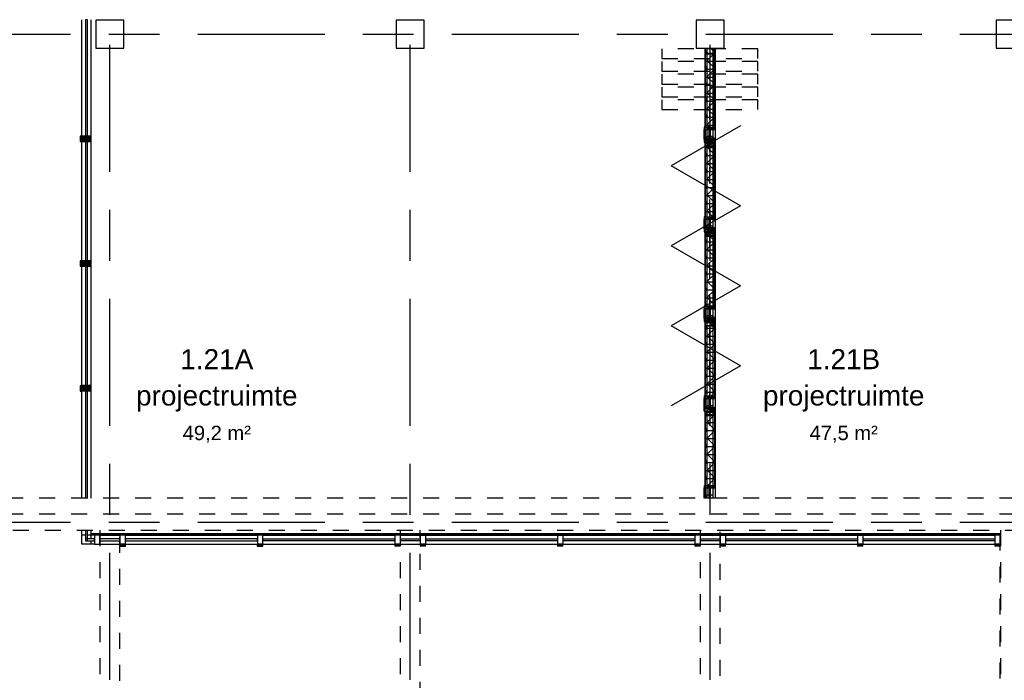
# Model space of a CAD drawing. Header units: millimetres. Extents: x -5940 to 121280, y -35718 to 26615.
# Tile 17 of 52: x 28872 to 41175, y -1975 to 6283. Entities that reach past the tile are written whole.
import ezdxf

# ---------------------------------------------------------------- set-up
doc = ezdxf.new("R2010")
doc.units = ezdxf.units.MM
doc.header["$LTSCALE"] = 100
doc.linetypes.add('Center', pattern=[31.75, 6.35, -4.7625, 15.875, -4.7625])
doc.linetypes.add('Hidden', pattern=[4, 2, -2])
for name, color, linetype in [('AL22----_BINNENWAND', 2, 'Continuous'), ('AL28----_CONSTRUCTIES', 4, 'Continuous'), ('AL32----_BINNENKOZIJN', 1, 'Continuous'), ('BL$7----_STRAMIEN', 8, 'Continuous'), ('BL$8----_NVO RUIMTE', 253, 'Hidden'), ('BL$8----_RUIMTEBENAMING', 2, 'Continuous'), ('BL$8----_RUIMTENUMMER', 2, 'Continuous')]:
    doc.layers.add(name, color=color, linetype=linetype)
doc.styles.add('Arial_2', font='arial.ttf', dxfattribs={"height": 245.883234})
doc.styles.add('Arial_3', font='arial.ttf', dxfattribs={"height": 177.035928})
pattern_1 = [(90, (37633.86, -40648.97), (-100, 6e-15), [1000, 0]), (135, (37633.864, -40648.97), (7e-15, 100.01318), [141.42, -141.42]), (45, (37633.864, -40648.97), (7e-15, 100.01318), [141.42, -141.42])]
pattern_2 = [(90, (36513.86, -40648.97), (-100, 6e-15), [1000, 0]), (135, (36513.864, -40648.97), (7e-15, 100.01318), [141.42, -141.42]), (45, (36513.864, -40648.97), (7e-15, 100.01318), [141.42, -141.42])]
pattern_3 = [(90, (35393.86, -40648.97), (-100, 6e-15), [1000, 0]), (135, (35393.864, -40648.97), (7e-15, 100.01318), [141.42, -141.42]), (45, (35393.864, -40648.97), (7e-15, 100.01318), [141.42, -141.42])]
pattern_4 = [(90, (34273.86, -40648.97), (-100, 6e-15), [1000, 0]), (135, (34273.864, -40648.97), (7e-15, 100.01318), [141.42, -141.42]), (45, (34273.864, -40648.97), (7e-15, 100.01318), [141.42, -141.42])]
pattern_5 = [(90, (33153.86, -40648.97), (-100, 6e-15), [1000, 0]), (135, (33153.864, -40648.97), (7e-15, 100.01318), [141.42, -141.42]), (45, (33153.864, -40648.97), (7e-15, 100.01318), [141.42, -141.42])]

# ---------------------------------------------------------------- blocks, each defined once
blk = doc.blocks.new('_GM_BCB_eindpaneel Espero - Sonico 110 communicatiepaneel_1_000001 - _GM_BCB_eindpaneel Espero - Sonico 110 communicatiepaneel_1000-8430258-_--_101 1e verdieping')
at = {"linetype": 'ByBlock', "lineweight": -2}
h = blk.add_hatch(dxfattribs=at)
h.set_pattern_fill('FP_26', color=0, style=0, pattern_type=2)
h.set_pattern_definition(pattern_1)
h.paths.add_polyline_path([(60, 59), (0, 59), (0, -59), (60, -59)], flags=0)
h = blk.add_hatch(dxfattribs=at)
h.set_pattern_fill('FP_26', color=0, style=0, pattern_type=2)
h.set_pattern_definition(pattern_1)
h.paths.add_polyline_path([(1223, -59), (1223, 59), (1170, 59), (1170, -59)], flags=0)
h.paths.add_polyline_path([(980, 59), (62, 59), (62, -59), (980, -59)], flags=0)
at = {"color": 0, "linetype": 'ByBlock', "lineweight": -2}
for p, q in [((60, 59), (0, 59)), ((0, 59), (0, -59)), ((60, -59), (60, 59)), ((62, 50), (60, 50)), ((60, 50), (60, -50)), ((980, 59), (62, 59)), ((62, 59), (62, -59)), ((62, -50), (62, 50)), ((1011, 59), (980, 59)), ((980, 59), (980, 49)), ((980, -59), (980, 59)), ((980, 49), (1011, 49)), ((998, 40), (998, -40)), ((1011, 51), (1009, 51)), ((1009, 51), (1009, -51)), ((1134, 10), (1009, 10)), ((1009, 10), (1009, -10)), ((1011, 49), (1011, 59)), ((1011, -51), (1011, 51)), ((1142, 40), (1098, 40)), ((1098, 40), (1098, -40)), ((1170, 59), (1132, 59)), ((1132, 59), (1132, 49)), ((1134, 51), (1132, 51)), ((1132, 51), (1132, -51)), ((1132, 49), (1170, 49)), ((1134, -51), (1134, 51)), ((1134, -10), (1134, 10)), ((1142, -40), (1142, 40)), ((1150, -40), (1150, 40)), ((1170, 49), (1170, 59)), ((1223, 59), (1170, 59)), ((1170, 59), (1170, -59)), ((1223, -59), (1223, 59)), ((1225, 50), (1223, 50)), ((1223, 50), (1223, -50)), ((1225, -50), (1225, 50)), ((0, -59), (60, -59)), ((60, -50), (62, -50)), ((62, -59), (980, -59)), ((1011, -59), (980, -59)), ((980, -59), (980, -69)), ((980, -69), (1011, -69)), ((1009, -10), (1134, -10)), ((1009, -51), (1011, -51)), ((1011, -69), (1011, -59)), ((1011, -59), (1021, -59)), ((1021, -69), (1011, -69)), ((1021, -59), (1120, -59)), ((1122, -69), (1021, -69)), ((1098, -40), (1142, -40)), ((1132, -69), (1122, -69)), ((1132, -51), (1134, -51)), ((1170, -59), (1132, -59)), ((1132, -59), (1132, -69)), ((1132, -69), (1170, -69)), ((1170, -69), (1170, -59)), ((1170, -59), (1223, -59)), ((1223, -50), (1225, -50))]:
    blk.add_line(p, q, dxfattribs=at)
blk = doc.blocks.new('_GM_BCB_eindpaneel Espero - Sonico 110 communicatiepaneel_1_000001 - _GM_BCB_eindpaneel Espero - Sonico 110 communicatiepaneel_1000-V88-_--_101 1e verdieping')
at = {"linetype": 'ByBlock', "lineweight": -2}
h = blk.add_hatch(dxfattribs=at)
h.set_pattern_fill('FP_27', color=0, style=0, pattern_type=2)
h.set_pattern_definition(pattern_2)
h.paths.add_polyline_path([(60, 59), (0, 59), (0, -59), (60, -59)], flags=0)
h = blk.add_hatch(dxfattribs=at)
h.set_pattern_fill('FP_27', color=0, style=0, pattern_type=2)
h.set_pattern_definition(pattern_2)
h.paths.add_polyline_path([(1223, 59), (1170, 59), (1170, -59), (1223, -59)], flags=0)
h.paths.add_polyline_path([(980, -59), (980, 59), (62, 59), (62, -59), (569, -59)], flags=0)
at = {"color": 0, "linetype": 'ByBlock', "lineweight": -2}
for p, q in [((60, 59), (0, 59)), ((0, 59), (0, -59)), ((60, -59), (60, 59)), ((62, 50), (60, 50)), ((60, 50), (60, -50)), ((980, 59), (62, 59)), ((62, 59), (62, -59)), ((62, -50), (62, 50)), ((1011, 59), (980, 59)), ((980, 59), (980, 49)), ((980, -59), (980, 59)), ((980, 49), (1011, 49)), ((998, 40), (998, -40)), ((1011, 51), (1009, 51)), ((1009, 51), (1009, -51)), ((1134, 10), (1009, 10)), ((1009, 10), (1009, -10)), ((1011, 49), (1011, 59)), ((1011, -51), (1011, 51)), ((1142, 40), (1098, 40)), ((1098, 40), (1098, -40)), ((1170, 59), (1132, 59)), ((1132, 59), (1132, 49)), ((1134, 51), (1132, 51)), ((1132, 51), (1132, -51)), ((1132, 49), (1170, 49)), ((1134, -51), (1134, 51)), ((1134, -10), (1134, 10)), ((1142, -40), (1142, 40)), ((1150, -40), (1150, 40)), ((1170, 49), (1170, 59)), ((1223, 59), (1170, 59)), ((1170, 59), (1170, -59)), ((1223, -59), (1223, 59)), ((1225, 50), (1223, 50)), ((1223, 50), (1223, -50)), ((1225, -50), (1225, 50)), ((0, -59), (60, -59)), ((60, -50), (62, -50)), ((62, -59), (980, -59)), ((1011, -59), (980, -59)), ((980, -59), (980, -69)), ((980, -69), (1011, -69)), ((1009, -10), (1134, -10)), ((1009, -51), (1011, -51)), ((1011, -69), (1011, -59)), ((1011, -59), (1021, -59)), ((1021, -69), (1011, -69)), ((1021, -59), (1120, -59)), ((1122, -69), (1021, -69)), ((1098, -40), (1142, -40)), ((1132, -69), (1122, -69)), ((1132, -51), (1134, -51)), ((1170, -59), (1132, -59)), ((1132, -59), (1132, -69)), ((1132, -69), (1170, -69)), ((1170, -69), (1170, -59)), ((1170, -59), (1223, -59)), ((1223, -50), (1225, -50))]:
    blk.add_line(p, q, dxfattribs=at)
blk = doc.blocks.new('_GM_BCB_eindpaneel Espero - Sonico 110 communicatiepaneel_1_000001 - _GM_BCB_eindpaneel Espero - Sonico 110 communicatiepaneel_1000-V89-_--_101 1e verdieping')
at = {"linetype": 'ByBlock', "lineweight": -2}
h = blk.add_hatch(dxfattribs=at)
h.set_pattern_fill('FP_28', color=0, style=0, pattern_type=2)
h.set_pattern_definition(pattern_3)
h.paths.add_polyline_path([(60, 59), (0, 59), (0, -59), (60, -59)], flags=0)
h = blk.add_hatch(dxfattribs=at)
h.set_pattern_fill('FP_28', color=0, style=0, pattern_type=2)
h.set_pattern_definition(pattern_3)
h.paths.add_polyline_path([(1223, 59), (1170, 59), (1170, -59), (1223, -59)], flags=0)
h.paths.add_polyline_path([(980, -59), (980, 59), (62, 59), (62, -59), (761, -59)], flags=0)
at = {"color": 0, "linetype": 'ByBlock', "lineweight": -2}
for p, q in [((60, 59), (0, 59)), ((0, 59), (0, -59)), ((60, -59), (60, 59)), ((62, 50), (60, 50)), ((60, 50), (60, -50)), ((980, 59), (62, 59)), ((62, 59), (62, -59)), ((62, -50), (62, 50)), ((1011, 59), (980, 59)), ((980, 59), (980, 49)), ((980, -59), (980, 59)), ((980, 49), (1011, 49)), ((998, 40), (998, -40)), ((1011, 51), (1009, 51)), ((1009, 51), (1009, -51)), ((1134, 10), (1009, 10)), ((1009, 10), (1009, -10)), ((1011, 49), (1011, 59)), ((1011, -51), (1011, 51)), ((1142, 40), (1098, 40)), ((1098, 40), (1098, -40)), ((1170, 59), (1132, 59)), ((1132, 59), (1132, 49)), ((1134, 51), (1132, 51)), ((1132, 51), (1132, -51)), ((1132, 49), (1170, 49)), ((1134, -51), (1134, 51)), ((1134, -10), (1134, 10)), ((1142, -40), (1142, 40)), ((1150, -40), (1150, 40)), ((1170, 49), (1170, 59)), ((1223, 59), (1170, 59)), ((1170, 59), (1170, -59)), ((1223, -59), (1223, 59)), ((1225, 50), (1223, 50)), ((1223, 50), (1223, -50)), ((1225, -50), (1225, 50)), ((0, -59), (60, -59)), ((60, -50), (62, -50)), ((62, -59), (980, -59)), ((1011, -59), (980, -59)), ((980, -59), (980, -69)), ((980, -69), (1011, -69)), ((1009, -10), (1134, -10)), ((1009, -51), (1011, -51)), ((1011, -69), (1011, -59)), ((1011, -59), (1021, -59)), ((1021, -69), (1011, -69)), ((1021, -59), (1120, -59)), ((1122, -69), (1021, -69)), ((1098, -40), (1142, -40)), ((1132, -69), (1122, -69)), ((1132, -51), (1134, -51)), ((1170, -59), (1132, -59)), ((1132, -59), (1132, -69)), ((1132, -69), (1170, -69)), ((1170, -69), (1170, -59)), ((1170, -59), (1223, -59)), ((1223, -50), (1225, -50))]:
    blk.add_line(p, q, dxfattribs=at)
blk = doc.blocks.new('_GM_BCB_eindpaneel Espero - Sonico 110 communicatiepaneel_1_000001 - _GM_BCB_eindpaneel Espero - Sonico 110 communicatiepaneel_1000-V90-_--_101 1e verdieping')
at = {"linetype": 'ByBlock', "lineweight": -2}
h = blk.add_hatch(dxfattribs=at)
h.set_pattern_fill('FP_29', color=0, style=0, pattern_type=2)
h.set_pattern_definition(pattern_4)
h.paths.add_polyline_path([(60, 59), (0, 59), (0, -59), (60, -59)], flags=0)
h = blk.add_hatch(dxfattribs=at)
h.set_pattern_fill('FP_29', color=0, style=0, pattern_type=2)
h.set_pattern_definition(pattern_4)
h.paths.add_polyline_path([(1223, 59), (1170, 59), (1170, -59), (1223, -59)], flags=0)
h.paths.add_polyline_path([(980, 59), (62, 59), (62, -59), (980, -59)], flags=0)
at = {"color": 0, "linetype": 'ByBlock', "lineweight": -2}
for p, q in [((60, 59), (0, 59)), ((0, 59), (0, -59)), ((60, -59), (60, 59)), ((60, 50), (62, 50)), ((60, -50), (60, 50)), ((62, 59), (980, 59)), ((62, -59), (62, 59)), ((62, -50), (62, 50)), ((980, 59), (1011, 59)), ((980, 49), (980, 59)), ((980, -59), (980, 59)), ((980, 49), (1011, 49)), ((998, 40), (998, -40)), ((1009, 51), (1011, 51)), ((1009, -51), (1009, 51)), ((1098, 10), (1009, 10)), ((1009, -10), (1009, 10)), ((1011, 49), (1011, 59)), ((1011, -51), (1011, 51)), ((1098, 40), (1142, 40)), ((1098, -40), (1098, 40)), ((1134, 10), (1098, 10)), ((1170, 59), (1132, 59)), ((1132, 49), (1132, 59)), ((1134, 51), (1132, 51)), ((1132, -51), (1132, 51)), ((1170, 49), (1132, 49)), ((1134, -51), (1134, 51)), ((1134, -10), (1134, 10)), ((1142, -40), (1142, 40)), ((1150, -40), (1150, 40)), ((1170, 49), (1170, 59)), ((1223, 59), (1170, 59)), ((1170, -59), (1170, 59)), ((1223, -59), (1223, 59)), ((1225, 50), (1223, 50)), ((1223, -50), (1223, 50)), ((1225, -50), (1225, 50)), ((0, -59), (60, -59)), ((62, -50), (60, -50)), ((62, -59), (980, -59)), ((980, -59), (1011, -59)), ((980, -69), (980, -59)), ((980, -69), (1011, -69)), ((1009, -10), (1098, -10)), ((1009, -51), (1011, -51)), ((1011, -59), (1021, -59)), ((1011, -69), (1011, -59)), ((1021, -69), (1011, -69)), ((1021, -59), (1120, -59)), ((1122, -69), (1021, -69)), ((1098, -10), (1134, -10)), ((1142, -40), (1098, -40)), ((1132, -69), (1122, -69)), ((1134, -51), (1132, -51)), ((1170, -59), (1132, -59)), ((1132, -69), (1132, -59)), ((1170, -69), (1132, -69)), ((1170, -69), (1170, -59)), ((1223, -59), (1170, -59)), ((1223, -50), (1225, -50))]:
    blk.add_line(p, q, dxfattribs=at)
blk = doc.blocks.new('_GM_BCB_eindpaneel Espero - Sonico 110 communicatiepaneel_1_000001 - _GM_BCB_eindpaneel Espero - Sonico 110 communicatiepaneel_1000-V91-_--_101 1e verdieping')
at = {"linetype": 'ByBlock', "lineweight": -2}
h = blk.add_hatch(dxfattribs=at)
h.set_pattern_fill('FP_30', color=0, style=0, pattern_type=2)
h.set_pattern_definition(pattern_5)
h.paths.add_polyline_path([(60, 59), (0, 59), (0, -59), (60, -59)], flags=0)
h = blk.add_hatch(dxfattribs=at)
h.set_pattern_fill('FP_30', color=0, style=0, pattern_type=2)
h.set_pattern_definition(pattern_5)
h.paths.add_polyline_path([(980, -59), (980, 59), (62, 59), (62, -59), (708, -59)], flags=0)
at = {"color": 0, "linetype": 'ByBlock', "lineweight": -2}
for p, q in [((0, 59), (60, 59)), ((0, -59), (0, 59)), ((60, -59), (60, 59)), ((60, 50), (62, 50)), ((60, -50), (60, 50)), ((62, 59), (980, 59)), ((62, -59), (62, 59)), ((62, -50), (62, 50)), ((980, 59), (1011, 59)), ((980, 49), (980, 59)), ((980, -59), (980, 59)), ((980, 49), (1011, 49)), ((998, 40), (998, -40)), ((1009, 51), (1011, 51)), ((1009, -51), (1009, 51)), ((1098, 10), (1009, 10)), ((1009, -10), (1009, 10)), ((1011, 49), (1011, 59)), ((1011, -51), (1011, 51)), ((1098, 40), (1140, 40)), ((1098, -40), (1098, 40)), ((1134, 10), (1098, 10)), ((1140, 59), (1132, 59)), ((1132, 49), (1132, 59)), ((1134, 51), (1132, 51)), ((1132, -51), (1132, 51)), ((1140, 49), (1132, 49)), ((1134, -51), (1134, 51)), ((1134, -10), (1134, 10)), ((60, -59), (0, -59)), ((62, -50), (60, -50)), ((62, -59), (980, -59)), ((980, -59), (1011, -59)), ((980, -69), (980, -59)), ((980, -69), (1011, -69)), ((1009, -10), (1098, -10)), ((1009, -51), (1011, -51)), ((1011, -59), (1021, -59)), ((1011, -69), (1011, -59)), ((1021, -69), (1011, -69)), ((1021, -59), (1122, -59)), ((1122, -69), (1021, -69)), ((1098, -10), (1134, -10)), ((1140, -40), (1098, -40)), ((1122, -59), (1132, -59)), ((1132, -69), (1122, -69)), ((1134, -51), (1132, -51)), ((1140, -59), (1132, -59)), ((1132, -69), (1132, -59)), ((1140, -69), (1132, -69))]:
    blk.add_line(p, q, dxfattribs=at)
blk = doc.blocks.new('System Panel - 31_CWP_glas_2-8986427-_--_101 1e verdieping')
at = {"color": 0, "linetype": 'ByBlock', "lineweight": -2}
for p, q in [((125, -45), (-125, -45)), ((-125, -45), (-125, -69)), ((-125, -69), (125, -69)), ((125, -69), (125, -45))]:
    blk.add_line(p, q, dxfattribs=at)
blk = doc.blocks.new('Rectangular Mullion - 32-67x114-8557676-_--_101 1e verdieping')
at = {"color": 0, "linetype": 'ByBlock', "lineweight": -2}
for p, q in [((33029, 31553), (33279, 31553)), ((33029, 31439), (33279, 31439))]:
    blk.add_line(p, q, dxfattribs=at)
blk = doc.blocks.new('System Panel - 31_CWP_glas_2-8961950-_--_101 1e verdieping')
at = {"color": 0, "linetype": 'ByBlock', "lineweight": -2}
for p, q in [((-125, -45), (125, -45)), ((-125, -69), (-125, -45)), ((125, -69), (-125, -69)), ((125, -69), (125, -45))]:
    blk.add_line(p, q, dxfattribs=at)
blk = doc.blocks.new('System Panel - 31_CWP_glas_2-8985962-_--_101 1e verdieping')
at = {"color": 0, "linetype": 'ByBlock', "lineweight": -2}
for p, q in [((-125, -45), (125, -45)), ((-125, -69), (-125, -45)), ((125, -69), (-125, -69)), ((125, -69), (125, -45))]:
    blk.add_line(p, q, dxfattribs=at)
blk = doc.blocks.new('System Panel - 31_CWP_glas_2-9055405-_--_101 1e verdieping')
at = {"color": 0, "linetype": 'ByBlock', "lineweight": -2}
for p, q in [((728.625, 69), (-728.625, 69)), ((-728.625, 69), (-728.625, 45)), ((-728.625, 45), (728.625, 45)), ((728.625, 45), (728.625, 69))]:
    blk.add_line(p, q, dxfattribs=at)
blk = doc.blocks.new('Rectangular Mullion - 32-67x114-9055406-_--_101 1e verdieping')
at = {"color": 0, "linetype": 'ByBlock', "lineweight": -2}
for p, q in [((32804, 36540), (32804, 37997)), ((32918, 36540), (32918, 37997))]:
    blk.add_line(p, q, dxfattribs=at)
blk = doc.blocks.new('System Panel - 31_CWP_glas_2-9055408-_--_101 1e verdieping')
at = {"color": 0, "linetype": 'ByBlock', "lineweight": -2}
for p, q in [((745.375, 69), (-745.375, 69)), ((-745.375, 69), (-745.375, 45)), ((-745.375, 45), (745.375, 45)), ((745.375, 45), (745.375, 69))]:
    blk.add_line(p, q, dxfattribs=at)
blk = doc.blocks.new('Rectangular Mullion - 32-67x114-9055410-_--_101 1e verdieping')
at = {"color": 0, "linetype": 'ByBlock', "lineweight": -2}
for p, q in [((32804, 33424), (32804, 34914)), ((32918, 33424), (32918, 34915))]:
    blk.add_line(p, q, dxfattribs=at)
blk = doc.blocks.new('Rectangular Mullion - 32-67x114-9052074-_--_101 1e verdieping')
at = {"linetype": 'ByBlock', "lineweight": -2}
blk.add_hatch(color=0, dxfattribs=at).paths.add_polyline_path([(33.5, 0), (33.5, -114), (-33.5, -114), (-33.5, 0)], flags=0)
at = {"color": 0, "linetype": 'ByBlock', "lineweight": -2}
for p, q in [((-33.5, 0), (33.5, 0)), ((-33.5, -114), (-33.5, 0)), ((33.5, 0), (33.5, -114)), ((33.5, -114), (-33.5, -114))]:
    blk.add_line(p, q, dxfattribs=at)
blk = doc.blocks.new('System Panel - 31_CWP_glas_2-V178-_--_101 1e verdieping')
at = {"color": 0, "linetype": 'ByBlock', "lineweight": -2}
for p, q in [((615, 69), (-729, 69)), ((-729, 69), (-729, 45)), ((-729, 45), (615, 45))]:
    blk.add_line(p, q, dxfattribs=at)
blk = doc.blocks.new('Rectangular Mullion - 32-67x114-9055411-_--_101 1e verdieping')
at = {"color": 0, "linetype": 'ByBlock', "lineweight": -2}
for p, q in [((32804, 32014), (32804, 33354)), ((32918, 32014), (32918, 33357))]:
    blk.add_line(p, q, dxfattribs=at)
blk = doc.blocks.new('Rectangular Mullion - 32-67x114-V179-_--_101 1e verdieping')
at = {"color": 0, "linetype": 'ByBlock', "lineweight": -2}
for p, q in [((32804, 34982), (32804, 36473)), ((32918, 34982), (32918, 36473))]:
    blk.add_line(p, q, dxfattribs=at)
blk = doc.blocks.new('NLRS_28_SC_TLB_kolom vierkant hout_generiek_ISR - 32-lat-9052087-_--_101 1e verdieping')
at = {"linetype": 'ByBlock', "lineweight": -2}
blk.add_hatch(color=0, dxfattribs=at).paths.add_polyline_path([(11, 33), (-11, 33), (-11, -34), (11, -34)], flags=0)
at = {"color": 0, "linetype": 'ByBlock', "lineweight": -2}
for p, q in [((11, 33), (-11, 33)), ((-11, 33), (-11, -34)), ((11, -34), (11, 33)), ((-11, -34), (11, -34))]:
    blk.add_line(p, q, dxfattribs=at)
blk = doc.blocks.new('System Panel - 31_CWP_glas_2-9370757-_--_101 1e verdieping')
at = {"color": 0, "linetype": 'ByBlock', "lineweight": -2}
for p, q in [((-824.75, -45), (824.75, -45)), ((-824.75, -69), (-824.75, -45)), ((824.75, -69), (-824.75, -69)), ((824.75, -69), (824.75, -45))]:
    blk.add_line(p, q, dxfattribs=at)
blk = doc.blocks.new('Rectangular Mullion - 32-67x114-8557075-_--_101 1e verdieping')
at = {"color": 0, "linetype": 'ByBlock', "lineweight": -2}
for p, q in [((38813, 31553), (40462, 31553)), ((38813, 31439), (40462, 31439))]:
    blk.add_line(p, q, dxfattribs=at)
blk = doc.blocks.new('Rectangular Mullion - 32-67x114-9370758-_--_101 1e verdieping')
at = {"color": 0, "linetype": 'ByBlock', "lineweight": -2}
for p, q in [((0, 114), (-67, 114)), ((-67, 114), (-67, 0)), ((-67, 0), (0, 0)), ((0, 114), (0, 0))]:
    blk.add_line(p, q, dxfattribs=at)
blk = doc.blocks.new('Rectangular Mullion - 32-67x114-9370759-_--_101 1e verdieping')
at = {"color": 0, "linetype": 'ByBlock', "lineweight": -2}
for p, q in [((0, 114), (-67, 114)), ((-67, 114), (-67, 0)), ((-67, 0), (0, 0)), ((0, 114), (0, 0))]:
    blk.add_line(p, q, dxfattribs=at)
blk = doc.blocks.new('Rectangular Mullion - 32-67x114-8557077-_--_101 1e verdieping')
at = {"color": 0, "linetype": 'ByBlock', "lineweight": -2}
for p, q in [((37096, 31553), (38746, 31553)), ((37096, 31439), (38746, 31439))]:
    blk.add_line(p, q, dxfattribs=at)
blk = doc.blocks.new('Rectangular Mullion - 32-67x114-9370756-_--_101 1e verdieping')
at = {"color": 0, "linetype": 'ByBlock', "lineweight": -2}
for p, q in [((33.5, 114), (-33.5, 114)), ((-33.5, 114), (-33.5, 0)), ((-33.5, 0), (33.5, 0)), ((33.5, 114), (33.5, 0))]:
    blk.add_line(p, q, dxfattribs=at)
blk = doc.blocks.new('NLRS_28_SC_TLB_kolom vierkant hout_generiek_ISR - 32-lat-9370788-_--_101 1e verdieping')
at = {"linetype": 'ByBlock', "lineweight": -2}
blk.add_hatch(color=0, dxfattribs=at).paths.add_polyline_path([(11, 34), (-11, 34), (-11, -33), (11, -33)], flags=0)
at = {"color": 0, "linetype": 'ByBlock', "lineweight": -2}
for p, q in [((11, 34), (-11, 34)), ((-11, 34), (-11, -33)), ((11, 34), (11, -33)), ((-11, -33), (11, -33))]:
    blk.add_line(p, q, dxfattribs=at)
blk = doc.blocks.new('Rectangular Mullion - 32-67x114-V188-_--_101 1e verdieping')
at = {"color": 0, "linetype": 'ByBlock', "lineweight": -2}
for p, q in [((-67, 114), (0, 114)), ((-67, 0), (-67, 114)), ((0, 0), (-67, 0)), ((0, 114), (0, 0))]:
    blk.add_line(p, q, dxfattribs=at)
blk = doc.blocks.new('System Panel - 31_CWP_glas_2-V189-_--_101 1e verdieping')
at = {"color": 0, "linetype": 'ByBlock', "lineweight": -2}
for p, q in [((824.75, -45), (-824.75, -45)), ((-824.75, -45), (-824.75, -69)), ((-824.75, -69), (824.75, -69)), ((824.75, -69), (824.75, -45))]:
    blk.add_line(p, q, dxfattribs=at)
blk = doc.blocks.new('Rectangular Mullion - 32-67x114-V190-_--_101 1e verdieping')
at = {"color": 0, "linetype": 'ByBlock', "lineweight": -2}
for p, q in [((-33.5, 114), (33.5, 114)), ((-33.5, 0), (-33.5, 114)), ((33.5, 0), (-33.5, 0)), ((33.5, 114), (33.5, 0))]:
    blk.add_line(p, q, dxfattribs=at)
blk = doc.blocks.new('NLRS_28_SC_TLB_kolom vierkant hout_generiek_ISR - 32-lat-V191-_--_101 1e verdieping')
at = {"linetype": 'ByBlock', "lineweight": -2}
blk.add_hatch(color=0, dxfattribs=at).paths.add_polyline_path([(11, 34), (-11, 34), (-11, -34), (11, -34)], flags=0)
at = {"color": 0, "linetype": 'ByBlock', "lineweight": -2}
for p, q in [((11, 34), (-11, 34)), ((-11, 34), (-11, -34)), ((11, -34), (11, 34)), ((-11, -34), (11, -34))]:
    blk.add_line(p, q, dxfattribs=at)
blk = doc.blocks.new('Curtain Panel1 - Curtain Panel-8998337-_--_101 1e verdieping')
at = {"color": 0, "linetype": 'ByBlock', "lineweight": -2}
for p, q in [((32849, 31614), (32849, 31484)), ((32873, 31484), (32873, 31614)), ((32849, 31484), (32873, 31484))]:
    blk.add_line(p, q, dxfattribs=at)
blk = doc.blocks.new('Rectangular Mullion - 32-67x114-8991378-_--_101 1e verdieping')
at = {"color": 0, "linetype": 'ByBlock', "lineweight": -2}
for p, q in [((32804, 31439), (32804, 31614)), ((32918, 31508), (32918, 31614)), ((32918, 31439), (32804, 31439)), ((32918, 31439), (32918, 31484))]:
    blk.add_line(p, q, dxfattribs=at)
blk = doc.blocks.new('Curtain Panel2 - Curtain Panel-8998351-_--_101 1e verdieping')
at = {"color": 0, "linetype": 'ByBlock', "lineweight": -2}
for p, q in [((32962, 31508), (32849, 31508)), ((32849, 31508), (32849, 31484)), ((32962, 31484), (32962, 31508)), ((32849, 31484), (32962, 31484))]:
    blk.add_line(p, q, dxfattribs=at)
blk = doc.blocks.new('Rectangular Mullion - 32-67x114-8998366-_--_101 1e verdieping')
at = {"color": 0, "linetype": 'ByBlock', "lineweight": -2}
for p, q in [((32804, 31439), (32804, 31553)), ((32849, 31553), (32804, 31553)), ((32962, 31553), (32873, 31553)), ((32962, 31439), (32804, 31439))]:
    blk.add_line(p, q, dxfattribs=at)
blk = doc.blocks.new('Rectangular Mullion - 32-67x114-8998367-_--_101 1e verdieping')
at = {"color": 0, "linetype": 'ByBlock', "lineweight": -2}
for p, q in [((-67, 0), (0, 0)), ((-67, -114), (-67, 0)), ((0, 0), (0, -114)), ((0, -114), (-67, -114))]:
    blk.add_line(p, q, dxfattribs=at)
blk = doc.blocks.new('28_GdV_staal_UNP_balk - UNP200-V260-_--_101 1e verdieping')
at = {"color": 0, "linetype": 'ByBlock', "lineweight": -2}
for p, q in [((-1870, 4.1), (-1870, 20.1)), ((1760, 20.1), (-1870, 20.1)), ((-1870, 11.6), (1760, 11.6))]:
    blk.add_line(p, q, dxfattribs=at)
blk = doc.blocks.new('28_GdV_staal_UNP_balk - UNP200-V261-_--_101 1e verdieping')
at = {"color": 0, "linetype": 'ByBlock', "lineweight": -2}
for p, q in [((-1870, 4.1), (-1870, 20.1)), ((1870, 20.1), (-1870, 20.1)), ((-1870, 11.6), (1870, 11.6)), ((1870, 20.1), (1870, 4.1))]:
    blk.add_line(p, q, dxfattribs=at)
blk = doc.blocks.new('28_GdV_staal_UNP_balk - UNP200-9609258-_--_101 1e verdieping')
at = {"color": 0, "linetype": 'ByBlock', "lineweight": -2}
for p, q in [((2017, 20), (-1959, 20)), ((-1959, 12), (2017, 12)), ((2017, 20), (2017, 4))]:
    blk.add_line(p, q, dxfattribs=at)

msp = doc.modelspace()

# ---------------------------------------------------------------- linework, layer by layer
at = {"layer": 'AL22----_BINNENWAND', "linetype": 'Hidden'}
for p, q in [((36894.9, 5920), (36894.9, 5798.8)), ((38094.9, 5920), (36894.9, 5920)), ((38094.9, 5798.8), (38094.9, 5920)), ((36894.9, 5798.8), (38094.9, 5798.8)), ((36894.9, 5760), (36894.9, 5638.8)), ((38094.9, 5760), (36894.9, 5760)), ((38094.9, 5638.8), (38094.9, 5760)), ((36894.9, 5638.8), (38094.9, 5638.8)), ((36894.9, 5600), (36894.9, 5478.8)), ((38094.9, 5600), (36894.9, 5600)), ((38094.9, 5478.8), (38094.9, 5600)), ((36894.9, 5478.8), (38094.9, 5478.8)), ((36894.9, 5440), (36894.9, 5318.8)), ((38094.9, 5440), (36894.9, 5440)), ((38094.9, 5318.8), (38094.9, 5440)), ((36894.9, 5318.8), (38094.9, 5318.8)), ((36894.9, 5280), (36894.9, 5158.8)), ((38094.9, 5280), (36894.9, 5280)), ((37494.9, 1436.4), (37494.9, 5256.4)), ((38094.9, 5158.8), (38094.9, 5280)), ((36894.9, 5158.8), (38094.9, 5158.8))]:
    msp.add_line(p, q, dxfattribs=at)
at = {"layer": 'AL22----_BINNENWAND'}
for p, q in [((37437.5, 300), (37437.5, 5925)), ((37437.5, 5925), (37462.5, 5925)), ((37462.5, 5925), (37537.5, 5925)), ((37462.5, 1417.7), (37462.5, 5925)), ((37537.5, 5925), (37562.5, 5925)), ((37537.5, 300), (37537.5, 5925)), ((37562.5, 5925), (37562.5, 300)), ((37878.1, 4955.2), (37012.1, 4455.2)), ((37878.1, 3955.2), (37012.1, 4455.2)), ((37878.1, 3955.2), (37012.1, 3455.2)), ((37878.1, 2955.2), (37012.1, 3455.2)), ((37878.1, 2955.2), (37012.1, 2455.2)), ((37878.1, 1955.2), (37012.1, 2455.2)), ((37878.1, 1955.2), (37012.1, 1455.2)), ((37462.5, 300), (37462.5, 1417.7)), ((41125, -176), (41125, -161)), ((41125, -260), (41125, -176)), ((41125, -275), (41125, -260)), ((41125, -275), (41130, -275))]:
    msp.add_line(p, q, dxfattribs=at)
at = {"layer": 'AL28----_CONSTRUCTIES'}
for p, q in [((30175, 6275), (29825, 6275)), ((29825, 6275), (29825, 5925)), ((30175, 5925), (30175, 6275)), ((33925, 6275), (33575, 6275)), ((33575, 6275), (33575, 5925)), ((33925, 5925), (33925, 6275)), ((37675, 6275), (37325, 6275)), ((37325, 6275), (37325, 5925)), ((37675, 5925), (37675, 6275)), ((41425, 6275), (41075, 6275)), ((41075, 6275), (41075, 5925)), ((29825, 5925), (30175, 5925)), ((33575, 5925), (33925, 5925)), ((37325, 5925), (37675, 5925)), ((41075, 5925), (41425, 5925))]:
    msp.add_line(p, q, dxfattribs=at)
at = {"layer": 'AL28----_CONSTRUCTIES', "linetype": 'Hidden'}
for p, q in [((90114, 300), (22386, 300)), ((90114, 100), (22386, 100)), ((22386, -100), (90114, -100)), ((29875, -100), (29875, -4381.1)), ((30125, -4381.1), (30125, -100)), ((33625, -100), (33625, -7392.5)), ((33875, -7392.5), (33875, -100)), ((37375, -100), (37375, -9520.9)), ((37625, -9520.9), (37625, -100)), ((41125, -11150.7), (41125, -100)), ((41130, -100), (41130, -11150.7))]:
    msp.add_line(p, q, dxfattribs=at)
at = {"layer": 'AL32----_BINNENKOZIJN'}
for p, q in [((29764, -145), (41130, -145)), ((41130, -161), (41125, -161)), ((41130, -176), (41125, -176)), ((41130, -260), (41125, -260))]:
    msp.add_line(p, q, dxfattribs=at)
at = {"layer": 'BL$7----_STRAMIEN', "linetype": 'Center'}
for p, q in [((30000, -6255.5), (30000, 25615.2)), ((33750, -6255.5), (33750, 25615.2)), ((37500, -6255.5), (37500, 25615.2)), ((-4940.3, 6100), (120279.6, 6100)), ((-4940.3, 0), (120279.6, 0))]:
    msp.add_line(p, q, dxfattribs=at)

# ---------------------------------------------------------------- block references
at = {"layer": 'AL22----_BINNENWAND', "rotation": 269.9999999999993}
for name, p in [('_GM_BCB_eindpaneel Espero - Sonico 110 communicatiepaneel_1_000001 - _GM_BCB_eindpaneel Espero - Sonico 110 communicatiepaneel_1000-8430258-_--_101 1e verdieping', (37494.9, 5920)), ('_GM_BCB_eindpaneel Espero - Sonico 110 communicatiepaneel_1_000001 - _GM_BCB_eindpaneel Espero - Sonico 110 communicatiepaneel_1000-V88-_--_101 1e verdieping', (37494.9, 4800)), ('_GM_BCB_eindpaneel Espero - Sonico 110 communicatiepaneel_1_000001 - _GM_BCB_eindpaneel Espero - Sonico 110 communicatiepaneel_1000-V89-_--_101 1e verdieping', (37494.9, 3680)), ('_GM_BCB_eindpaneel Espero - Sonico 110 communicatiepaneel_1_000001 - _GM_BCB_eindpaneel Espero - Sonico 110 communicatiepaneel_1000-V90-_--_101 1e verdieping', (37494.9, 2560)), ('_GM_BCB_eindpaneel Espero - Sonico 110 communicatiepaneel_1_000001 - _GM_BCB_eindpaneel Espero - Sonico 110 communicatiepaneel_1000-V91-_--_101 1e verdieping', (37494.9, 1440))]:
    msp.add_blockref(name, p, dxfattribs=at)
at = {"layer": 'AL28----_CONSTRUCTIES'}
for name, p, rotation in [('NLRS_28_SC_TLB_kolom vierkant hout_generiek_ISR - 32-lat-9052087-_--_101 1e verdieping', (29639, 4792.2), 180), ('NLRS_28_SC_TLB_kolom vierkant hout_generiek_ISR - 32-lat-9052087-_--_101 1e verdieping', (29639, 3234), 180), ('NLRS_28_SC_TLB_kolom vierkant hout_generiek_ISR - 32-lat-9052087-_--_101 1e verdieping', (29639, 1673.3), 180), ('NLRS_28_SC_TLB_kolom vierkant hout_generiek_ISR - 32-lat-V191-_--_101 1e verdieping', (30158.5, -286), 270), ('NLRS_28_SC_TLB_kolom vierkant hout_generiek_ISR - 32-lat-V191-_--_101 1e verdieping', (31875, -286), 270), ('NLRS_28_SC_TLB_kolom vierkant hout_generiek_ISR - 32-lat-9370788-_--_101 1e verdieping', (33591.5, -286), 270), ('NLRS_28_SC_TLB_kolom vierkant hout_generiek_ISR - 32-lat-9370788-_--_101 1e verdieping', (33908.5, -286), 270), ('NLRS_28_SC_TLB_kolom vierkant hout_generiek_ISR - 32-lat-9370788-_--_101 1e verdieping', (35625, -286), 270), ('NLRS_28_SC_TLB_kolom vierkant hout_generiek_ISR - 32-lat-9370788-_--_101 1e verdieping', (37341.5, -286), 270), ('NLRS_28_SC_TLB_kolom vierkant hout_generiek_ISR - 32-lat-9370788-_--_101 1e verdieping', (37658.5, -286), 270), ('NLRS_28_SC_TLB_kolom vierkant hout_generiek_ISR - 32-lat-9370788-_--_101 1e verdieping', (39375, -286), 270), ('NLRS_28_SC_TLB_kolom vierkant hout_generiek_ISR - 32-lat-9370788-_--_101 1e verdieping', (41091.5, -286), 270)]:
    msp.add_blockref(name, p, dxfattribs=dict(at, rotation=rotation))
at = {"layer": 'AL32----_BINNENKOZIJN'}
for name, p in [('Rectangular Mullion - 32-67x114-9055406-_--_101 1e verdieping', (-3154.1, -31713.9)), ('Rectangular Mullion - 32-67x114-V179-_--_101 1e verdieping', (-3154.1, -31713.9)), ('Rectangular Mullion - 32-67x114-9055410-_--_101 1e verdieping', (-3154.1, -31713.9)), ('Rectangular Mullion - 32-67x114-9055411-_--_101 1e verdieping', (-3154.1, -31713.9)), ('Rectangular Mullion - 32-67x114-8991378-_--_101 1e verdieping', (-3154.1, -31713.9)), ('Curtain Panel1 - Curtain Panel-8998337-_--_101 1e verdieping', (-3154.1, -31713.9)), ('Rectangular Mullion - 32-67x114-8998366-_--_101 1e verdieping', (-3154.1, -31713.9)), ('Curtain Panel2 - Curtain Panel-8998351-_--_101 1e verdieping', (-3154.1, -31713.9)), ('28_GdV_staal_UNP_balk - UNP200-9609258-_--_101 1e verdieping', (31722.6, -165.1)), ('Rectangular Mullion - 32-67x114-8557676-_--_101 1e verdieping', (-3154.1, -31713.9)), ('Rectangular Mullion - 32-67x114-8557077-_--_101 1e verdieping', (-6904.1, -31713.9)), ('Rectangular Mullion - 32-67x114-8557075-_--_101 1e verdieping', (-6904.1, -31713.9)), ('Rectangular Mullion - 32-67x114-9370759-_--_101 1e verdieping', (33625, -275)), ('Rectangular Mullion - 32-67x114-8557676-_--_101 1e verdieping', (595.9, -31713.9)), ('28_GdV_staal_UNP_balk - UNP200-V261-_--_101 1e verdieping', (35620, -165.1)), ('Rectangular Mullion - 32-67x114-8557077-_--_101 1e verdieping', (-3154.1, -31713.9)), ('Rectangular Mullion - 32-67x114-8557075-_--_101 1e verdieping', (-3154.1, -31713.9)), ('Rectangular Mullion - 32-67x114-9370759-_--_101 1e verdieping', (37375, -275)), ('Rectangular Mullion - 32-67x114-8557676-_--_101 1e verdieping', (4345.9, -31713.9)), ('28_GdV_staal_UNP_balk - UNP200-V260-_--_101 1e verdieping', (39370, -165.1)), ('Rectangular Mullion - 32-67x114-8557077-_--_101 1e verdieping', (595.9, -31713.9)), ('Rectangular Mullion - 32-67x114-8557075-_--_101 1e verdieping', (595.9, -31713.9)), ('Rectangular Mullion - 32-67x114-9370759-_--_101 1e verdieping', (41125, -275))]:
    msp.add_blockref(name, p, dxfattribs=at)
for name, p, rotation in [('System Panel - 31_CWP_glas_2-9055405-_--_101 1e verdieping', (29650, 5554.4), 270.0000000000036), ('System Panel - 31_CWP_glas_2-9055408-_--_101 1e verdieping', (29650, 4013.4), 270.0000000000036), ('System Panel - 31_CWP_glas_2-9055408-_--_101 1e verdieping', (29650, 2455.6), 270.0000000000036), ('System Panel - 31_CWP_glas_2-V178-_--_101 1e verdieping', (29650, 914.6), 270.0000000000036), ('System Panel - 31_CWP_glas_2-8986427-_--_101 1e verdieping', (30000, -275), 180), ('System Panel - 31_CWP_glas_2-V189-_--_101 1e verdieping', (31016.7, -275), 180), ('System Panel - 31_CWP_glas_2-9370757-_--_101 1e verdieping', (32733.2, -275), 180), ('System Panel - 31_CWP_glas_2-8961950-_--_101 1e verdieping', (33750, -275), 180), ('System Panel - 31_CWP_glas_2-9370757-_--_101 1e verdieping', (34766.7, -275), 180), ('System Panel - 31_CWP_glas_2-9370757-_--_101 1e verdieping', (36483.2, -275), 180), ('System Panel - 31_CWP_glas_2-8985962-_--_101 1e verdieping', (37500, -275), 180), ('System Panel - 31_CWP_glas_2-9370757-_--_101 1e verdieping', (38516.7, -275), 180), ('System Panel - 31_CWP_glas_2-9370757-_--_101 1e verdieping', (40233.2, -275), 180)]:
    msp.add_blockref(name, p, dxfattribs=dict(at, rotation=rotation))
at = {"layer": 'AL32----_BINNENKOZIJN', "extrusion": (0, 0, -1)}
for name, p, rotation in [('Rectangular Mullion - 32-67x114-9052074-_--_101 1e verdieping', (-29650, 4792.2), 269.9999999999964), ('Rectangular Mullion - 32-67x114-9052074-_--_101 1e verdieping', (-29650, 3234.5), 269.9999999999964), ('Rectangular Mullion - 32-67x114-9052074-_--_101 1e verdieping', (-29650, 1676.7), 269.9999999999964), ('Rectangular Mullion - 32-67x114-8998367-_--_101 1e verdieping', (-29875, -275), 180)]:
    msp.add_blockref(name, p, dxfattribs=dict(at, rotation=rotation))
for name, p in [('Rectangular Mullion - 32-67x114-V188-_--_101 1e verdieping', (-30125, -275)), ('Rectangular Mullion - 32-67x114-V190-_--_101 1e verdieping', (-31875, -275)), ('Rectangular Mullion - 32-67x114-9370758-_--_101 1e verdieping', (-33875, -275)), ('Rectangular Mullion - 32-67x114-9370756-_--_101 1e verdieping', (-35625, -275)), ('Rectangular Mullion - 32-67x114-9370758-_--_101 1e verdieping', (-37625, -275)), ('Rectangular Mullion - 32-67x114-9370756-_--_101 1e verdieping', (-39375, -275))]:
    msp.add_blockref(name, p, dxfattribs=at)

# ---------------------------------------------------------------- texts
at = {"layer": 'BL$8----_NVO RUIMTE', "color": 1, "char_height": 180, "width": 997.881, "attachment_point": 2, "line_spacing_factor": 0.938532, "style": 'Arial_3'}
for s, insert in [('49,2 m²', (31334.6, 1207.2)), ('47,5 m²', (39168.4, 1207.2))]:
    msp.add_mtext(s, dxfattribs=dict(at, insert=insert))
at = {"layer": 'BL$8----_RUIMTEBENAMING', "char_height": 250, "width": 2361, "attachment_point": 2, "line_spacing_factor": 0.938532, "style": 'Arial_2'}
for insert in [(31334.6, 1709.8), (39168.4, 1709.8)]:
    msp.add_mtext('projectruimte', dxfattribs=dict(at, insert=insert))
at = {"layer": 'BL$8----_RUIMTENUMMER', "char_height": 250, "width": 1071, "attachment_point": 2, "line_spacing_factor": 0.938532, "style": 'Arial_2'}
for s, insert in [('1.21A', (31334.6, 2164.4)), ('1.21B', (39168.4, 2164.4))]:
    msp.add_mtext(s, dxfattribs=dict(at, insert=insert))

doc.saveas('drawing.dxf')
